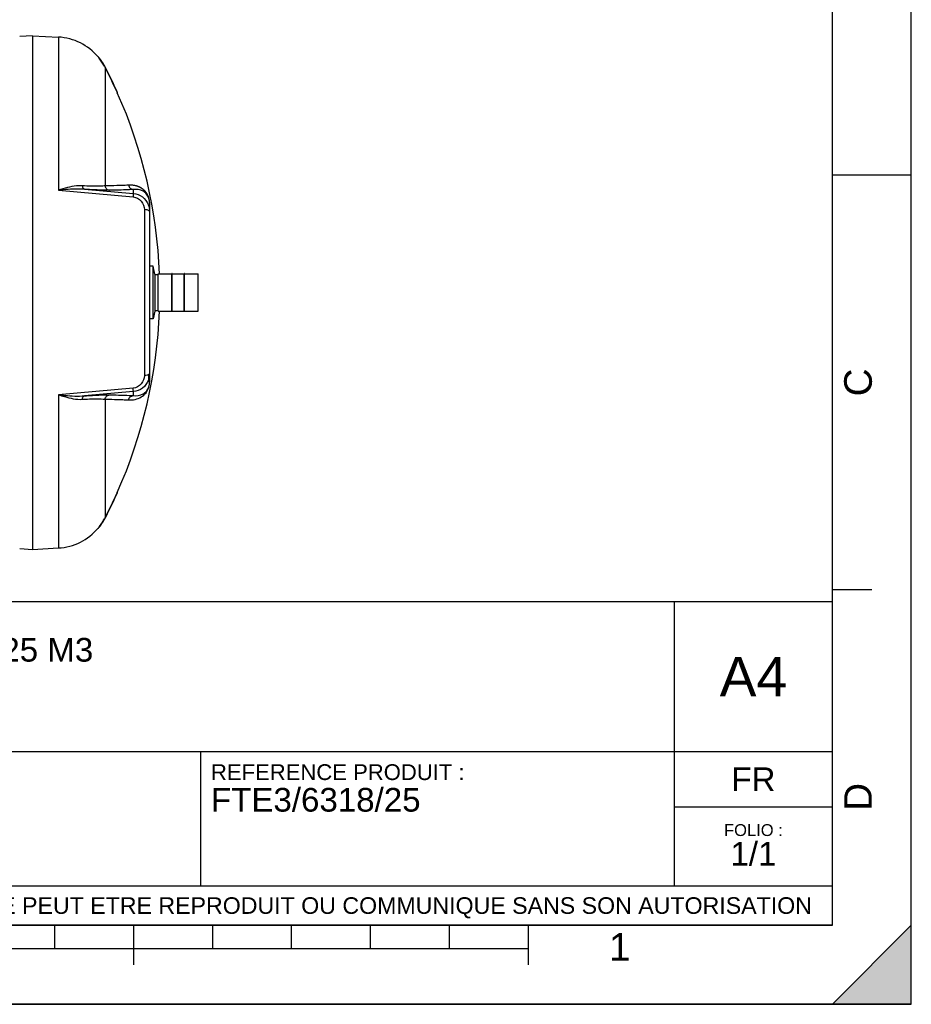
# Model space of a CAD drawing. Header units: millimetres. Extents: x 0 to 297, y 0 to 210.
# Tile 16 of 25: x 184 to 297, y 0 to 125. Entities that reach past the tile are written whole.
import ezdxf

# ---------------------------------------------------------------- set-up
doc = ezdxf.new("R2010")
doc.units = ezdxf.units.MM
doc.header["$LTSCALE"] = 16.335
doc.layers.get('0').update_dxf_attribs({"linetype": 'CONTINUOUS'})
doc.layers.add('08_SURFACES', color=7, linetype='CONTINUOUS')
doc.layers.add('AXES_REF', color=7, linetype='CONTINUOUS')
doc.styles.get("Standard").update_dxf_attribs({"font": 'arial.ttf'})
doc.styles.add('TEXTSTYLE_2', font='arial.ttf')

# ---------------------------------------------------------------- blocks, each defined once
blk = doc.blocks.new('MARGEA4_BL0', base_point=(148.51, 105.01))
at = {"color": 7, "linetype": 'Continuous'}
for p, q in [((297.01, 0.01), (297.01, 210.01)), ((297.01, 0.01), (297.01, 210.01)), ((287.01, 10.01), (287.01, 200.01)), ((297.01, 105.01), (287.01, 105.01)), ((292.01, 52.51), (287.01, 52.51)), ((287.01, 10.01), (10.01, 10.01)), ((188.51, 7.01), (188.51, 10.01)), ((198.51, 5.01), (198.51, 10.01)), ((208.51, 7.01), (208.51, 10.01)), ((218.51, 7.01), (218.51, 10.01)), ((228.51, 7.01), (228.51, 10.01)), ((238.51, 7.01), (238.51, 10.01)), ((248.51, 5.01), (248.51, 10.01)), ((297.01, 10.01), (287.01, 0.01)), ((297.01, 10.01), (287.01, 0.01)), ((297.01, 0.01), (297.01, 10.01)), ((248.51, 7.01), (48.51, 7.01)), ((297.01, 0.01), (0.01, 0.01)), ((297.01, 0.01), (0.01, 0.01)), ((287.01, 0.01), (297.01, 0.01))]:
    blk.add_line(p, q, dxfattribs=at)
blk.add_solid([(297.01, 10.01), (287.01, 0.01), (297.01, 0.01)], dxfattribs=at)
at = {"color": 7, "linetype": 'Continuous', "style": 'TEXTSTYLE_2', "oblique": 0}
for s, p in [('C', (292.01, 77.01)), ('D', (292.01, 24.51))]:
    blk.add_text(s, height=3.5, rotation=90, dxfattribs=at).set_placement(p)
blk.add_text('1', height=3.5, dxfattribs=at).set_placement((258.71, 5.52))
blk = doc.blocks.new('*T6')
at = {"color": 7, "linetype": 'Continuous'}
for p, q in [((0, 0), (0, 41)), ((0, 41), (190, 41)), ((25, 22), (25, 41)), ((170, 5), (170, 41)), ((190, 0), (190, 41)), ((0, 31.5), (25, 31.5)), ((0, 22), (190, 22)), ((110, 5), (110, 22)), ((170, 15), (190, 15)), ((0, 5), (190, 5)), ((0, 0), (190, 0))]:
    blk.add_line(p, q, dxfattribs=at)
at = {"color": 7, "linetype": 'Continuous', "line_spacing_factor": 0.9}
for s, insert, char_height, width, attachment_point in [('ECHELLE :\\P\\H2.5;3:100', (1.28, 39.4), 2, 28.5204, 1), ('TITRE :\\P\\H3.0;FOSSE TOUTES EAUX PRV - 25 M3', (26.28, 39.4), 2, 139.8959, 1), ('A4', (180, 34), 5, 17.0632, 2), ('REFERENCE PRODUIT :\\P\\H3.0;FTE3/6318/25', (111.28, 20.4), 2, 64.1338, 1), ('FR', (180, 20), 3, 11.1524, 2), ('FOLIO :  \\P\\H3.0;1/1', (180, 12.81), 1.5, 17.197, 2), ('CE PLAN EST LA PROPRIETE DE LA SOCIETE SIMOP ET NE PEUT ETRE REPRODUIT OU COMMUNIQUE SANS SON AUTORISATION', (95, 3.55), 2.1, 368.8974, 2)]:
    blk.add_mtext(s, dxfattribs=dict(at, insert=insert, char_height=char_height, width=width, attachment_point=attachment_point))

msp = doc.modelspace()

# ---------------------------------------------------------------- linework, layer by layer
at = {"color": 7, "linetype": 'Continuous'}
for p, q in [((297, 0), (297, 210)), ((297.01, 0.01), (297.01, 200.01)), ((185.67, 122.69), (184.06, 122.61)), ((185.67, 122.69), (188.96, 122.52)), ((185.67, 122.69), (185.67, 57.63)), ((200.52, 101.46), (200.52, 78.87)), ((201.2, 92.51), (201.2, 87.81)), ((201.2, 92.43), (201.59, 92.43)), ((201.59, 87.81), (201.59, 92.51)), ((203.39, 92.58), (203.33, 92.58)), ((203.33, 87.74), (203.33, 92.58)), ((203.39, 87.74), (203.39, 92.58)), ((204.95, 92.58), (204.89, 92.58)), ((204.89, 87.74), (204.89, 92.58)), ((204.95, 87.74), (204.95, 92.58)), ((206.69, 87.81), (206.69, 92.51)), ((201.2, 87.9), (201.59, 87.9)), ((203.39, 87.74), (203.33, 87.74)), ((204.95, 87.74), (204.89, 87.74)), ((200.38, 79.7), (200.38, 78.87)), ((200.52, 78.86), (200.52, 78.87)), ((184.06, 57.72), (185.67, 57.63)), ((185.67, 57.63), (188.96, 57.81)), ((0, 0), (297, 0))]:
    msp.add_line(p, q, dxfattribs=at)
at = {"color": 9, "linetype": 'Continuous'}
for p, q in [((188.96, 122.52), (188.96, 103.11)), ((196.85, 103.72), (196.79, 103.71)), ((188.96, 103.11), (198.43, 102.27)), ((192.27, 103.25), (198.45, 102.71)), ((198.45, 103.22), (198.45, 102.71)), ((200.53, 101.54), (200.53, 101.56)), ((200.53, 93.5), (200.53, 101.33)), ((199.85, 100.67), (199.85, 79.66)), ((201.61, 87.8), (201.61, 92.52)), ((206.67, 87.8), (206.67, 92.52)), ((200.53, 78.99), (200.53, 86.82)), ((198.43, 78.05), (188.96, 77.22)), ((198.45, 77.61), (192.27, 77.08)), ((198.45, 77.61), (198.45, 77.11)), ((188.96, 77.22), (188.96, 57.81)), ((196.79, 76.61), (196.85, 76.61))]:
    msp.add_line(p, q, dxfattribs=at)
for points in [[(200.53, 101.56), (200.53, 101.57), (200.52, 101.59), (200.52, 101.61), (200.52, 101.63), (200.52, 101.64), (200.52, 101.66), (200.52, 101.68), (200.51, 101.69), (200.51, 101.71), (200.51, 101.73), (200.51, 101.75), (200.51, 101.77), (200.5, 101.78), (200.5, 101.8), (200.5, 101.82), (200.49, 101.84), (200.49, 101.86), (200.49, 101.88), (200.48, 101.9), (200.48, 101.92), (200.48, 101.94), (200.47, 101.96), (200.47, 101.98), (200.46, 102), (200.46, 102.01), (200.46, 102.03), (200.45, 102.05), (200.45, 102.07), (200.44, 102.08), (200.44, 102.1), (200.43, 102.11), (200.43, 102.13), (200.43, 102.14), (200.42, 102.15), (200.42, 102.17), (200.41, 102.18), (200.41, 102.19), (200.41, 102.2), (200.4, 102.21), (200.4, 102.23), (200.4, 102.24), (200.39, 102.25), (200.39, 102.26), (200.38, 102.27), (200.38, 102.28), (200.38, 102.29), (200.37, 102.3), (200.37, 102.32), (200.36, 102.33), (200.36, 102.34), (200.35, 102.35), (200.35, 102.36), (200.34, 102.37), (200.34, 102.39), (200.33, 102.4), (200.33, 102.41), (200.33, 102.42), (200.32, 102.43), (200.31, 102.44), (200.31, 102.45), (200.3, 102.47), (200.3, 102.48), (200.29, 102.49), (200.29, 102.5), (200.28, 102.51), (200.28, 102.52), (200.27, 102.54), (200.26, 102.55), (200.26, 102.56), (200.25, 102.57), (200.24, 102.58), (200.24, 102.6), (200.23, 102.61), (200.22, 102.62), (200.21, 102.64), (200.21, 102.65), (200.2, 102.66), (200.19, 102.68), (200.18, 102.69), (200.17, 102.71), (200.16, 102.72), (200.15, 102.74), (200.14, 102.75), (200.13, 102.77), (200.12, 102.78), (200.11, 102.8), (200.1, 102.81), (200.08, 102.83), (200.07, 102.85), (200.06, 102.86), (200.05, 102.88), (200.03, 102.9), (200.02, 102.92), (200, 102.93), (199.99, 102.95), (199.97, 102.97), (199.95, 102.99), (199.93, 103.01), (199.92, 103.03), (199.9, 103.05), (199.88, 103.07), (199.86, 103.09), (199.83, 103.11), (199.81, 103.13), (199.79, 103.15), (199.76, 103.17), (199.73, 103.2), (199.71, 103.22), (199.68, 103.24), (199.65, 103.27), (199.61, 103.29), (199.58, 103.31), (199.55, 103.34), (199.51, 103.36), (199.47, 103.38), (199.44, 103.41), (199.4, 103.43), (199.36, 103.45), (199.31, 103.47), (199.27, 103.5), (199.22, 103.52), (199.18, 103.54), (199.13, 103.56), (199.08, 103.58), (199.02, 103.6), (198.97, 103.62), (198.91, 103.64), (198.85, 103.66), (198.78, 103.68), (198.71, 103.69), (198.64, 103.71), (198.57, 103.72), (198.49, 103.74), (198.41, 103.75), (198.33, 103.76), (198.24, 103.76), (198.15, 103.77), (198.06, 103.77), (197.96, 103.77), (197.85, 103.77)], [(200.53, 101.33), (200.53, 101.35), (200.53, 101.37), (200.53, 101.38), (200.53, 101.4), (200.53, 101.42), (200.53, 101.44), (200.53, 101.45), (200.53, 101.47), (200.53, 101.49), (200.53, 101.51), (200.53, 101.52), (200.53, 101.54)]]:
    msp.add_lwpolyline(points, dxfattribs=at)
at = {"color": 7, "linetype": 'Continuous'}
for centre, radius, start, end in [((188.59, 115.46), 7.07, 40.0169, 87), ((201.61, 92.51), 0.0141, 90, 180), ((206.67, 92.51), 0.0141, 0, 90), ((201.61, 87.81), 0.0141, 180, 270), ((206.67, 87.81), 0.0141, 270, 360), ((188.59, 64.87), 7.07, 273, 319.9831)]:
    msp.add_arc(centre, radius, start, end, dxfattribs=at)
at = {"color": 9, "linetype": 'Continuous'}
for centre, radius, start, end in [((201.08, 101.46), 0.563, 180.0393, 193.1028), ((201.08, 78.87), 0.563, 166.8972, 179.9607), ((197.01, 78.99), 3.52, 359.7673, 0.0003), ((197.07, 78.99), 3.46, 359.3021, 359.7677)]:
    msp.add_arc(centre, radius, start, end, dxfattribs=at)
for points, knots in [([(191.99, 103.68), (191.75, 103.7), (190.71, 103.65), (189.71, 103.36), (188.96, 103.11)], [0, 0, 0, 0, 0.237356, 1, 1, 1, 1]), ([(194.87, 103.67), (194.7, 103.66), (193.74, 103.61), (192.78, 103.65), (191.99, 103.68)], [0, 0, 0, 0, 0.181577, 1, 1, 1, 1]), ([(191.99, 103.68), (192, 103.63), (192.04, 103.46), (192.15, 103.27), (192.27, 103.25)], [0, 0, 0, 0, 0.324564, 1, 1, 1, 1]), ([(196.79, 103.71), (196.64, 103.71), (196, 103.69), (195.36, 103.68), (194.87, 103.67)], [0, 0, 0, 0, 0.229903, 1, 1, 1, 1]), ([(194.87, 103.67), (194.9, 103.54), (195.03, 103.27), (195.3, 103.14), (195.44, 103.12)], [0, 0, 0, 0, 0.513814, 1, 1, 1, 1]), ([(197.85, 103.77), (197.78, 103.76), (197.44, 103.74), (197.11, 103.73), (196.85, 103.72)], [0, 0, 0, 0, 0.233802, 1, 1, 1, 1]), ([(197.85, 103.77), (197.88, 103.62), (198.03, 103.36), (198.31, 103.23), (198.45, 103.22)], [0, 0, 0, 0, 0.505931, 1, 1, 1, 1]), ([(192.27, 103.25), (192, 103.27), (190.89, 103.3), (189.79, 103.21), (188.96, 103.11)], [0, 0, 0, 0, 0.246404, 1, 1, 1, 1]), ([(195.44, 103.12), (195.24, 103.12), (194.19, 103.13), (193.13, 103.19), (192.27, 103.25)], [0, 0, 0, 0, 0.182409, 1, 1, 1, 1]), ([(198.45, 103.22), (198.24, 103.2), (197.23, 103.15), (196.23, 103.13), (195.44, 103.12)], [0, 0, 0, 0, 0.213231, 1, 1, 1, 1]), ([(198.45, 102.71), (198.47, 102.67), (198.43, 102.52), (198.44, 102.38), (198.43, 102.27)], [0, 0, 0, 0, 0.292106, 1, 1, 1, 1]), ([(200.52, 101.46), (200.52, 101.87), (200.35, 102.53), (199.52, 103.17), (198.87, 103.26), (198.45, 103.22)], [0, 0, 0, 0, 0.400324, 0.592719, 1, 1, 1, 1]), ([(198.45, 102.71), (198.86, 102.67), (199.67, 102.37), (200.2, 101.68), (200.35, 101.3)], [0, 0, 0, 0, 0.503033, 1, 1, 1, 1]), ([(198.43, 102.27), (198.82, 102.24), (199.58, 101.84), (199.85, 101.04), (199.85, 100.67)], [0, 0, 0, 0, 0.508115, 1, 1, 1, 1]), ([(200.33, 100.59), (200.29, 100.6), (200.14, 100.65), (199.97, 100.66), (199.85, 100.67)], [0, 0, 0, 0, 0.217816, 1, 1, 1, 1]), ([(197.85, 76.56), (198.4, 76.53), (199.27, 76.71), (200.3, 77.6), (200.53, 78.43), (200.53, 78.95)], [0, 0, 0, 0, 0.410948, 0.610461, 1, 1, 1, 1]), ([(199.85, 79.66), (199.85, 79.28), (199.58, 78.49), (198.82, 78.08), (198.43, 78.05)], [0, 0, 0, 0, 0.491863, 1, 1, 1, 1]), ([(200.36, 79.05), (200.21, 78.67), (199.69, 77.97), (198.87, 77.65), (198.45, 77.61)], [0, 0, 0, 0, 0.496941, 1, 1, 1, 1]), ([(198.45, 77.11), (198.87, 77.06), (199.52, 77.16), (200.35, 77.79), (200.52, 78.45), (200.52, 78.86)], [0, 0, 0, 0, 0.407642, 0.600153, 1, 1, 1, 1]), ([(200.33, 79.73), (200.29, 79.72), (200.14, 79.68), (199.97, 79.66), (199.85, 79.66)], [0, 0, 0, 0, 0.217816, 1, 1, 1, 1]), ([(198.45, 77.61), (198.47, 77.65), (198.43, 77.81), (198.44, 77.95), (198.43, 78.05)], [0, 0, 0, 0, 0.292106, 1, 1, 1, 1]), ([(188.96, 77.22), (189.22, 77.13), (190.2, 76.82), (191.23, 76.6), (191.99, 76.64)], [0, 0, 0, 0, 0.262606, 1, 1, 1, 1]), ([(188.96, 77.22), (189.24, 77.18), (190.34, 77.07), (191.45, 77.02), (192.27, 77.08)], [0, 0, 0, 0, 0.2535, 1, 1, 1, 1]), ([(191.99, 76.64), (192, 76.7), (192.04, 76.86), (192.15, 77.06), (192.27, 77.08)], [0, 0, 0, 0, 0.324564, 1, 1, 1, 1]), ([(191.99, 76.64), (192.29, 76.66), (193.25, 76.69), (194.22, 76.71), (194.87, 76.65)], [0, 0, 0, 0, 0.31546, 1, 1, 1, 1]), ([(192.27, 77.08), (192.6, 77.1), (193.66, 77.16), (194.71, 77.21), (195.44, 77.2)], [0, 0, 0, 0, 0.314012, 1, 1, 1, 1]), ([(194.87, 76.65), (194.9, 76.79), (195.03, 77.05), (195.3, 77.19), (195.44, 77.2)], [0, 0, 0, 0, 0.513814, 1, 1, 1, 1]), ([(194.87, 76.65), (195.04, 76.65), (195.68, 76.64), (196.32, 76.63), (196.79, 76.61)], [0, 0, 0, 0, 0.269967, 1, 1, 1, 1]), ([(195.44, 77.2), (195.72, 77.2), (196.73, 77.18), (197.74, 77.15), (198.45, 77.11)], [0, 0, 0, 0, 0.286499, 1, 1, 1, 1]), ([(196.85, 76.61), (196.94, 76.61), (197.27, 76.59), (197.61, 76.58), (197.85, 76.56)], [0, 0, 0, 0, 0.266158, 1, 1, 1, 1]), ([(197.85, 76.56), (197.88, 76.7), (198.03, 76.97), (198.31, 77.09), (198.45, 77.11)], [0, 0, 0, 0, 0.505931, 1, 1, 1, 1])]:
    msp.add_open_spline(points, degree=3, knots=knots, dxfattribs=at)
for points in [[(200.35, 101.3), (200.46, 101.03), (200.52, 100.73), (200.52, 100.43)], [(200.45, 100.53), (200.41, 100.56), (200.37, 100.58), (200.33, 100.59)], [(200.52, 100.43), (200.52, 100.47), (200.48, 100.51), (200.45, 100.53)], [(200.52, 79.89), (200.52, 79.61), (200.46, 79.32), (200.36, 79.05)], [(200.52, 79.89), (200.52, 79.85), (200.48, 79.81), (200.45, 79.79)], [(200.45, 79.79), (200.41, 79.77), (200.37, 79.75), (200.33, 79.73)]]:
    msp.add_open_spline(points, degree=3, dxfattribs=at)
at = {"layer": '08_SURFACES', "color": 7, "linetype": 'Continuous'}
for p, q in [((194.01, 120), (194.04, 120)), ((196.36, 115.62), (196.42, 115.48)), ((196.45, 115.48), (196.39, 115.62)), ((196.42, 115.5), (196.42, 115.49)), ((196.42, 115.48), (196.46, 115.48)), ((196.42, 115.48), (196.42, 115.48)), ((196.46, 115.48), (196.45, 115.48)), ((196.46, 115.48), (196.45, 115.48)), ((196.42, 64.85), (196.36, 64.71)), ((196.37, 64.73), (196.36, 64.71)), ((196.38, 64.75), (196.37, 64.73)), ((196.39, 64.71), (196.46, 64.85)), ((196.42, 64.85), (196.46, 64.85)), ((196.45, 64.84), (196.46, 64.85)), ((194.01, 60.32), (194.04, 60.32)), ((194.04, 60.32), (194.09, 60.38))]:
    msp.add_line(p, q, dxfattribs=at)
at = {"layer": '08_SURFACES', "color": 9, "linetype": 'Continuous'}
for p, q in [((194.16, 119.86), (194.12, 119.86)), ((194.87, 118.71), (194.87, 103.67)), ((196.39, 115.62), (196.36, 115.62)), ((194.87, 76.65), (194.87, 61.62)), ((196.39, 64.71), (196.36, 64.71)), ((194.16, 60.46), (194.12, 60.46))]:
    msp.add_line(p, q, dxfattribs=at)
at = {"layer": '08_SURFACES', "color": 7, "linetype": 'Continuous'}
for points in [[(196.36, 115.62), (196.37, 115.6), (196.38, 115.58), (196.39, 115.56), (196.4, 115.54), (196.41, 115.52)], [(196.41, 115.57), (196.4, 115.59), (196.39, 115.62)], [(196.44, 115.51), (196.43, 115.53), (196.42, 115.55), (196.41, 115.57)], [(196.45, 115.48), (196.45, 115.49), (196.45, 115.5)], [(196.41, 64.8), (196.4, 64.79), (196.39, 64.77), (196.38, 64.75)], [(196.39, 64.71), (196.4, 64.73), (196.41, 64.76), (196.42, 64.78), (196.43, 64.8), (196.44, 64.81)], [(196.42, 64.84), (196.42, 64.83), (196.41, 64.82)], [(196.42, 64.85), (196.42, 64.85), (196.42, 64.84)], [(196.45, 64.83), (196.45, 64.84), (196.45, 64.84)]]:
    msp.add_lwpolyline(points, dxfattribs=at)
for centre, radius, start, end in [((187.67, 114.72), 8.25, 38.7393, 39.0554), ((188.55, 115.43), 7.12, 38.5422, 38.7375), ((188.58, 115.45), 7.08, 28.6226, 38.5303), ((188.59, 115.46), 7.1, 38.0293, 38.3581), ((188.59, 115.46), 7.1, 37.4854, 38.0293), ((188.59, 115.46), 7.1, 35.8288, 37.4853), ((188.59, 115.46), 7.1, 35.372, 35.8288), ((188.59, 115.46), 7.1, 33.8936, 35.372), ((188.59, 115.46), 7.1, 33.4997, 33.8936), ((188.59, 115.46), 7.1, 31.8158, 33.4997), ((188.59, 115.46), 7.1, 31.3001, 31.8157), ((188.59, 115.46), 7.1, 29.6328, 31.2999), ((188.59, 115.46), 7.1, 29.1565, 29.6329), ((188.59, 115.46), 7.1, 27.5518, 29.1566), ((188.59, 115.46), 7.07, 27.3719, 28.6136), ((139.73, 90.16), 62.09, 24.2063, 27.3718), ((188.59, 115.46), 7.1, 27.3718, 27.5516), ((139.73, 90.16), 62.12, 24.1946, 27.3718), ((139.73, 90.16), 62.09, 2.1802, 24.0632), ((139.73, 90.16), 62.09, 335.9368, 357.8198), ((139.73, 90.16), 62.09, 332.6282, 335.7937), ((139.73, 90.16), 62.12, 332.6282, 335.8054), ((188.58, 64.88), 7.08, 321.4697, 331.3774), ((188.59, 64.87), 7.1, 326.5003, 328.1843), ((188.59, 64.87), 7.1, 328.1844, 328.6999), ((188.59, 64.87), 7.1, 328.7001, 330.3671), ((188.59, 64.87), 7.1, 330.3671, 330.8436), ((188.59, 64.87), 7.1, 330.8435, 332.4482), ((188.59, 64.87), 7.07, 331.3864, 332.6281), ((188.59, 64.87), 7.1, 332.4483, 332.6282), ((188.59, 64.87), 7.1, 321.6419, 321.9707), ((188.59, 64.87), 7.1, 321.9707, 322.5147), ((188.59, 64.87), 7.1, 322.5148, 324.1711), ((188.59, 64.87), 7.1, 324.1711, 324.6281), ((188.59, 64.87), 7.1, 324.6281, 326.1065), ((188.59, 64.87), 7.1, 326.1065, 326.5002)]:
    msp.add_arc(centre, radius, start, end, dxfattribs=at)
for points, knots in [([(194.01, 120), (194, 120.01), (194.05, 119.95), (194.06, 119.94), (194.08, 119.92)], [0, 0, 0, 0, 0.082232, 1, 1, 1, 1]), ([(194.16, 119.86), (194.14, 119.88), (194.11, 119.93), (194.07, 119.97), (194.04, 120)], [0, 0, 0, 0, 0.344543, 1, 1, 1, 1]), ([(194.12, 60.46), (194.11, 60.45), (194.07, 60.4), (194.03, 60.35), (194.01, 60.32)], [0, 0, 0, 0, 0.341613, 1, 1, 1, 1]), ([(194.09, 60.38), (194.1, 60.4), (194.12, 60.42), (194.15, 60.45), (194.16, 60.46)], [0, 0, 0, 0, 0.497992, 1, 1, 1, 1])]:
    msp.add_open_spline(points, degree=3, knots=knots, dxfattribs=at)
at = {"layer": 'AXES_REF', "color": 7, "linetype": 'Continuous'}
for p, q in [((200.98, 93.5), (200.52, 93.5)), ((200.98, 86.82), (200.98, 93.5)), ((201.2, 92.51), (200.98, 93.5)), ((201.61, 92.52), (203.33, 92.52)), ((203.39, 92.52), (204.89, 92.52)), ((204.95, 92.52), (206.67, 92.52)), ((201.2, 87.81), (200.98, 86.82)), ((201.61, 87.8), (203.33, 87.8)), ((203.39, 87.8), (204.89, 87.8)), ((204.95, 87.8), (206.67, 87.8)), ((200.98, 86.82), (200.52, 86.82))]:
    msp.add_line(p, q, dxfattribs=at)

# ---------------------------------------------------------------- block references
at = {"color": 7, "linetype": 'Continuous'}
msp.add_blockref('MARGEA4_BL0', (148.51, 105.01), dxfattribs=at)
msp.add_blockref('*T6', (97.01, 10.01))

doc.saveas('drawing.dxf')
